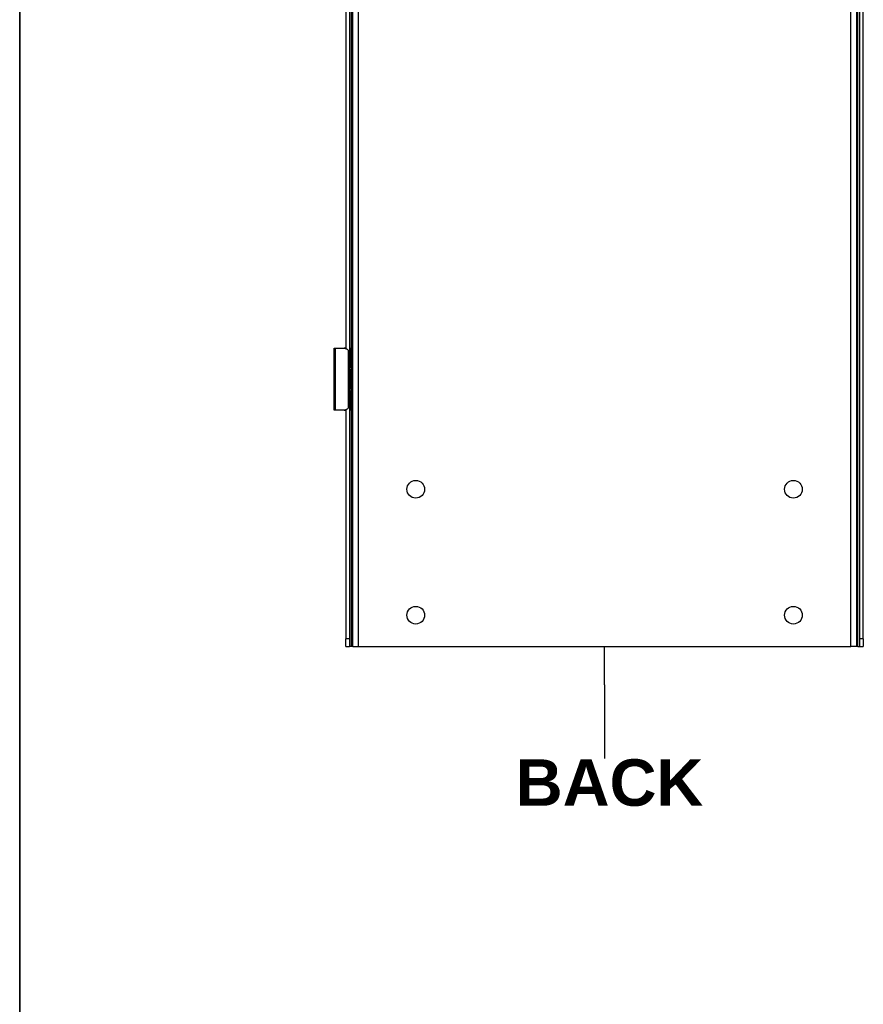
# Model space of a CAD drawing. Header units: inches. Extents: x 2 to 103, y 2 to 66.
# Tile 4 of 21: x 3 to 16, y 17 to 33. Entities that reach past the tile are written whole.
import ezdxf

# ---------------------------------------------------------------- set-up
doc = ezdxf.new("R2010")
doc.units = ezdxf.units.IN
doc.header["$LTSCALE"] = 6.141898
doc.header["$MEASUREMENT"] = 0
doc.layers.get('0').update_dxf_attribs({"lineweight": 25})
for name, color, linetype, lineweight in [('Sketch Geometry(ANSI)', 7, 'Continuous', 25), ('Symbols(ANSI)', 7, 'Continuous', 25), ('Visible Edges(ANSI)', 7, 'Continuous', 25), ('Visible Tangent Edges(ANSI)', 7, 'Continuous', 25)]:
    doc.layers.add(name, color=color, linetype=linetype, lineweight=lineweight)
doc.styles.add('Current-ANSI', font='arial.ttf')
doc.styles.add('Dimension-ANSI', font='arialbd.ttf')

# ---------------------------------------------------------------- blocks, each defined once
blk = doc.blocks.new('Datum Identifier2')
at = {"layer": 'Symbols(ANSI)', "color": 7, "linetype": 'Continuous', "lineweight": 25}
for p, q in [((1.9475, 3.6223), (1.9475, 3.7207)), ((1.9475, 3.6223), (1.9475, 3.6161)), ((1.9475, 3.6161), (1.9475, 3.4321))]:
    blk.add_line(p, q, dxfattribs=at)
at = {"layer": 'Symbols(ANSI)', "color": 7, "insert": (1.7182, 3.308), "char_height": 0.12, "attachment_point": 7, "style": 'Dimension-ANSI'}
blk.add_mtext('BACK', dxfattribs=at)
blk = doc.blocks.new('Borders 1_EXM - B (Inch)')
at = {"layer": 'Sketch Geometry(ANSI)', "linetype": 'Continuous', "lineweight": 35}
blk.add_line((0.4375, 10.5665), (0.4375, 0.3795), dxfattribs=at)
at = {"layer": 'Symbols(ANSI)', "color": 7, "style": 'Current-ANSI'}
blk.add_attdef('FILENAME_AND_PATH_001', (6.2084, 10.718), '', height=0.09, dxfattribs=at)

msp = doc.modelspace()

# ---------------------------------------------------------------- linework, layer by layer
at = {"layer": 'Visible Edges(ANSI)'}
for p, q in [((7.9691, 22.85228), (7.9691, 46.80568)), ((15.95357, 46.80568), (15.95357, 22.85228)), ((7.91421, 46.68092), (7.91421, 22.97704)), ((16.00846, 22.97704), (16.00846, 46.68092)), ((16.06335, 22.97704), (16.06335, 46.68092)), ((7.85931, 42.0778), (7.85931, 27.58016)), ((7.67392, 27.5852), (7.69495, 27.5852)), ((7.67392, 26.60286), (7.67392, 27.5852)), ((7.69495, 27.5852), (7.82957, 27.5852)), ((7.85931, 27.5852), (7.82957, 27.5852)), ((7.90808, 26.68144), (7.90808, 27.50661)), ((7.91421, 27.5852), (7.94335, 27.5852)), ((7.96032, 27.5852), (7.94335, 27.5852)), ((7.9691, 27.5852), (7.96032, 27.5852)), ((7.94335, 27.28067), (7.91421, 27.28067)), ((7.92523, 27.24236), (7.91421, 27.24236)), ((7.94982, 27.24236), (7.92523, 27.24236)), ((7.93886, 27.00562), (7.93886, 27.18244)), ((7.93886, 27.18244), (7.94516, 27.18244)), ((7.94335, 27.28067), (7.96032, 27.28067)), ((7.94501, 27.18244), (7.94501, 27.00562)), ((7.9691, 27.24236), (7.94982, 27.24236)), ((7.96032, 27.28067), (7.9691, 27.28067)), ((7.9553, 27.16377), (7.9553, 27.02428)), ((7.91421, 26.94569), (7.92523, 26.94569)), ((7.91421, 26.90738), (7.94335, 26.90738)), ((7.92523, 26.94569), (7.94982, 26.94569)), ((7.94516, 27.00562), (7.93886, 27.00562)), ((7.96032, 26.90738), (7.94335, 26.90738)), ((7.94982, 26.94569), (7.9691, 26.94569)), ((7.9691, 26.90738), (7.96032, 26.90738)), ((7.69495, 26.60286), (7.67392, 26.60286)), ((7.82957, 26.60286), (7.69495, 26.60286)), ((7.82957, 26.60286), (7.85931, 26.60286)), ((7.85931, 26.6079), (7.85931, 22.97704)), ((7.94335, 26.60286), (7.91421, 26.60286)), ((7.94335, 26.60286), (7.96032, 26.60286)), ((7.96032, 26.60286), (7.9691, 26.60286)), ((7.85931, 22.85228), (7.85931, 22.97704)), ((7.91421, 22.97704), (7.91421, 22.85228)), ((16.00846, 22.85228), (16.00846, 22.97704)), ((16.06335, 22.97704), (16.06335, 22.85228)), ((7.85931, 22.85228), (7.91421, 22.85228)), ((7.94515, 22.85228), (7.91421, 22.85228)), ((7.9691, 22.85228), (7.94515, 22.85228)), ((7.9691, 22.85228), (8.05493, 22.85228)), ((8.05493, 22.85228), (15.86773, 22.85228)), ((15.95357, 22.85228), (15.86773, 22.85228)), ((15.97752, 22.85228), (15.95357, 22.85228)), ((15.97752, 22.85228), (16.00846, 22.85228)), ((16.00846, 22.85228), (16.06335, 22.85228))]:
    msp.add_line(p, q, dxfattribs=at)
at = {"layer": 'Visible Edges(ANSI)', "flags": 128}
for points in [[(7.82957, 27.5852), (7.83331, 27.58512), (7.83709, 27.58489), (7.84091, 27.5845), (7.84473, 27.58395), (7.84854, 27.58323), (7.85233, 27.58233), (7.85606, 27.58126), (7.85974, 27.58), (7.86333, 27.57855), (7.86682, 27.57693), (7.87021, 27.57513), (7.87347, 27.57316), (7.87661, 27.57105), (7.87961, 27.5688), (7.88246, 27.56642), (7.88515, 27.56393), (7.88767, 27.56132), (7.89007, 27.55856), (7.89236, 27.55564), (7.89453, 27.55257), (7.89655, 27.54937), (7.89844, 27.54604), (7.90016, 27.5426), (7.90172, 27.53906)], [(7.90172, 26.649), (7.90016, 26.64546), (7.89844, 26.64202), (7.89655, 26.63869), (7.89453, 26.63548), (7.89236, 26.63242), (7.89007, 26.6295), (7.88767, 26.62673), (7.88515, 26.62413), (7.88246, 26.62163), (7.87961, 26.61925), (7.87661, 26.617), (7.87347, 26.61489), (7.87021, 26.61293), (7.86682, 26.61113), (7.86333, 26.6095), (7.85974, 26.60806), (7.85606, 26.6068), (7.85233, 26.60572), (7.84854, 26.60483), (7.84473, 26.60411), (7.84091, 26.60355), (7.83709, 26.60316), (7.83331, 26.60293), (7.82957, 26.60286)]]:
    msp.add_lwpolyline(points, dxfattribs=at)
at = {"layer": 'Visible Edges(ANSI)'}
for centre in [(8.96716, 25.34743), (14.95551, 25.34743), (8.96716, 23.35131), (14.95551, 23.35131)]:
    msp.add_circle(centre, 0.14023, dxfattribs=at)
for centre, major_axis, ratio, start_param, end_param in [((7.83685, 27.50661), (0, -0.07859), 0.90630779, 1.57079633, 1.99641102), ((7.94982, 27.16377), (0, 0.07859), 0.06975647, 4.71238898, 6.28318531), ((7.94982, 27.02428), (0, -0.07859), 0.06975647, 0, 1.57079633), ((7.83685, 26.68144), (0, -0.07859), 0.90630779, 1.14518164, 1.57079633)]:
    msp.add_ellipse(centre, major_axis=major_axis, ratio=ratio, start_param=start_param, end_param=end_param, dxfattribs=at)
at = {"layer": 'Visible Tangent Edges(ANSI)'}
for p, q in [((8.05493, 46.80568), (8.05493, 22.85228)), ((15.86773, 22.85228), (15.86773, 46.80568)), ((15.97752, 22.85228), (15.97752, 46.80568)), ((7.94515, 42.07276), (7.94515, 27.5852)), ((7.69495, 26.60286), (7.69495, 27.5852)), ((7.90172, 26.649), (7.90172, 27.53906)), ((7.94335, 27.28067), (7.94335, 27.5852)), ((7.96032, 27.28067), (7.96032, 27.5852)), ((7.92523, 27.24236), (7.92523, 26.94569)), ((7.94515, 27.28067), (7.94515, 27.24236)), ((7.94516, 27.18244), (7.94516, 27.00562)), ((7.9553, 27.16377), (7.9691, 27.16377)), ((7.9691, 27.02428), (7.9553, 27.02428)), ((7.94335, 26.60286), (7.94335, 26.90738)), ((7.94515, 26.94569), (7.94515, 26.90738)), ((7.96032, 26.60286), (7.96032, 26.90738)), ((7.94515, 26.60286), (7.94515, 22.85228)), ((7.91421, 22.97704), (7.85931, 22.97704)), ((16.06335, 22.97704), (16.00846, 22.97704))]:
    msp.add_line(p, q, dxfattribs=at)

# ---------------------------------------------------------------- block references
at = {"xscale": 6.141897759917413, "yscale": 6.141897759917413, "zscale": 6.141897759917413}
msp.add_blockref('Borders 1_EXM - B (Inch)', (0, 0), dxfattribs=at)
at = {"layer": 'Symbols(ANSI)', "xscale": 6.141897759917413, "yscale": 6.141897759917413, "zscale": 6.141897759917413}
msp.add_blockref('Datum Identifier2', (0, 0), dxfattribs=at)

doc.saveas('drawing.dxf')
